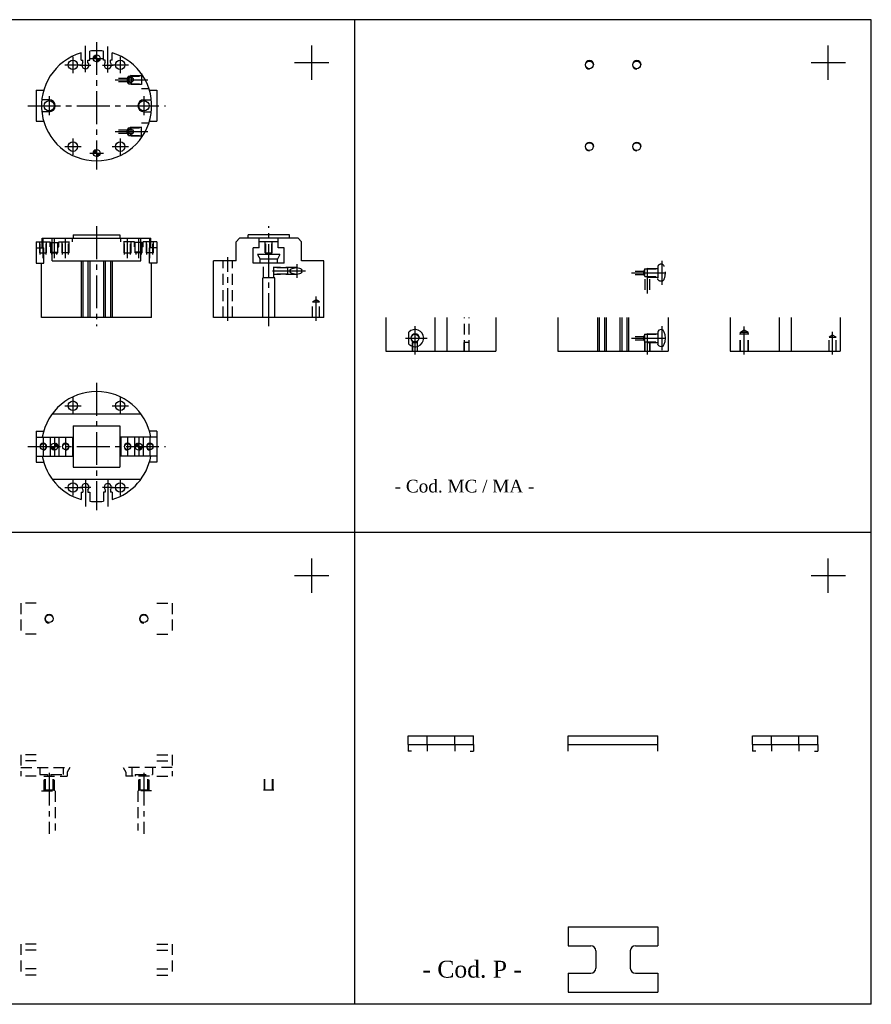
# Model space of a CAD drawing. Header units: millimetres. Extents: x 1379 to 2279, y 1064 to 1636.
# Tile 2 of 2: x 1785 to 2279, y 1064 to 1636. Entities that reach past the tile are written whole.
import ezdxf

# ---------------------------------------------------------------- set-up
doc = ezdxf.new("R2010")
doc.units = ezdxf.units.MM
doc.linetypes.add('CENTER2', pattern=[28.575, 19.05, -3.175, 3.175, -3.175])
doc.linetypes.add('DASHED2', pattern=[9.525, 6.35, -3.175])
doc.layers.add('1', color=2, linetype='DASHED2')
doc.layers.add('2', color=1, linetype='CENTER2')
doc.styles.get("Standard").update_dxf_attribs({"font": 'isocp.shx', "bigfont": 'chineset.shx'})

msp = doc.modelspace()

# ---------------------------------------------------------------- hatches: boundary and pattern name
h = msp.add_hatch()
h.set_pattern_fill('ANSI31', scale=0.025, style=0)
h.set_pattern_definition([(45, (1567.53769, 1426.27466), (-0.0561266, 0.0561266), [])])
h.paths.add_polyline_path([(1827.31, 1613.89), (1829.31, 1613.89), (1829.31, 1615.89, 0.414214)])
h.paths.add_polyline_path([(1831.31, 1613.89), (1829.31, 1613.89), (1829.31, 1611.89, 0.414214)])
h.paths.add_polyline_path([(1829.31, 1560.89, 0.414214), (1827.31, 1558.89), (1829.31, 1558.89)])
h.paths.add_polyline_path([(1831.31, 1558.89), (1829.31, 1558.89), (1829.31, 1556.89, 0.414214)])
h = msp.add_hatch()
h.set_pattern_fill('ANSI31', scale=0.025, style=0)
h.set_pattern_definition([(135, (2088.08418, 1310.6026), (0.0561266, 0.0561266), [])])
h.paths.add_polyline_path([(1804.81, 1390.39, -0.414214), (1806.81, 1388.39), (1804.81, 1388.39)])
h.paths.add_polyline_path([(1802.81, 1388.39), (1804.81, 1388.39), (1804.81, 1386.39, -0.414214)])
h = msp.add_hatch()
h.set_pattern_fill('ANSI31', scale=0.025, style=0)
h.set_pattern_definition([(45, (1570.53769, 1310.6026), (-0.0561266, 0.0561266), [])])
h.paths.add_polyline_path([(1853.81, 1390.39, 0.414214), (1851.81, 1388.39), (1853.81, 1388.39)])
h.paths.add_polyline_path([(1855.81, 1388.39), (1853.81, 1388.39), (1853.81, 1386.39, 0.414214)])

# ---------------------------------------------------------------- linework, layer by layer
at = {"color": 7}
for p, q in [((2279.31, 1636.39), (1379.31, 1636.39)), ((1979.31, 1064.37), (1979.31, 1636.39)), ((2279.31, 1064.37), (2279.31, 1636.39)), ((1954.31, 1601.39), (1954.31, 1621.39)), ((2254.31, 1601.39), (2254.31, 1621.39)), ((1820.31, 1612.89), (1820.31, 1617.1)), ((1825.31, 1612.89), (1825.31, 1618.14)), ((1833.31, 1612.89), (1833.31, 1618.14)), ((1838.31, 1612.89), (1838.31, 1617.1)), ((1820.31, 1612.89), (1821.31, 1612.89)), ((1821.31, 1611.46), (1821.31, 1612.89)), ((1824.31, 1612.89), (1825.31, 1612.89)), ((1824.31, 1611.46), (1824.31, 1612.89)), ((1834.31, 1612.89), (1833.31, 1612.89)), ((1834.31, 1611.46), (1834.31, 1612.89)), ((1837.31, 1611.46), (1837.31, 1612.89)), ((1838.31, 1612.89), (1837.31, 1612.89)), ((1964.31, 1611.39), (1944.31, 1611.39)), ((2264.31, 1611.39), (2244.31, 1611.39)), ((1794.31, 1595.39), (1798.6, 1595.39)), ((1794.31, 1595.39), (1794.31, 1577.39)), ((1860.02, 1595.39), (1864.31, 1595.39)), ((1864.31, 1595.39), (1864.31, 1577.39)), ((1801.81, 1589.89), (1797.5, 1589.89)), ((1856.81, 1589.89), (1861.12, 1589.89)), ((1801.81, 1582.89), (1797.5, 1582.89)), ((1856.81, 1582.89), (1861.12, 1582.89)), ((1794.31, 1577.39), (1798.6, 1577.39)), ((1860.02, 1577.39), (1864.31, 1577.39)), ((1815.81, 1511.39), (1842.81, 1511.39)), ((1815.81, 1511.39), (1815.81, 1509.39)), ((1842.81, 1511.39), (1842.81, 1509.39)), ((1941.31, 1511.39), (1917.31, 1511.39)), ((1917.31, 1509.39), (1917.31, 1511.39)), ((1941.31, 1509.39), (1941.31, 1511.39)), ((1794.31, 1507.39), (1797.79, 1507.39)), ((1794.31, 1507.39), (1794.31, 1494.89)), ((1797.79, 1509.39), (1860.83, 1509.39)), ((1797.79, 1503.89), (1797.79, 1509.39)), ((1803.56, 1496.39), (1803.56, 1509.39)), ((1855.06, 1496.39), (1855.06, 1509.39)), ((1860.83, 1503.89), (1860.83, 1509.39)), ((1864.31, 1507.39), (1860.83, 1507.39)), ((1864.31, 1507.39), (1864.31, 1494.89)), ((1912.31, 1509.39), (1910.31, 1507.39)), ((1910.31, 1496.39), (1910.31, 1507.39)), ((1946.31, 1509.39), (1912.31, 1509.39)), ((1923.81, 1503.89), (1923.81, 1509.39)), ((1934.81, 1507.39), (1923.81, 1507.39)), ((1934.81, 1503.89), (1934.81, 1509.39)), ((1946.31, 1509.39), (1948.31, 1507.39)), ((1948.31, 1496.39), (1948.31, 1507.39)), ((1794.31, 1503.89), (1798.6, 1503.89)), ((1798.6, 1494.89), (1798.6, 1503.89)), ((1864.31, 1503.89), (1860.02, 1503.89)), ((1860.02, 1494.89), (1860.02, 1503.89)), ((1923.81, 1503.89), (1920.31, 1503.89)), ((1920.31, 1494.89), (1920.31, 1503.89)), ((1935.81, 1499.89), (1922.81, 1499.89)), ((1922.81, 1499.89), (1924.31, 1497.3)), ((1935.81, 1499.89), (1934.31, 1497.3)), ((1938.31, 1503.89), (1934.81, 1503.89)), ((1938.31, 1494.89), (1938.31, 1503.89)), ((1794.31, 1494.89), (1798.6, 1494.89)), ((1797.31, 1463.39), (1797.31, 1494.89)), ((1803.56, 1496.39), (1855.06, 1496.39)), ((1820.31, 1496.39), (1820.31, 1463.39)), ((1821.31, 1496.39), (1821.31, 1463.39)), ((1824.31, 1496.39), (1824.31, 1463.39)), ((1825.31, 1496.39), (1825.31, 1463.39)), ((1833.31, 1496.39), (1833.31, 1463.39)), ((1834.31, 1496.39), (1834.31, 1463.39)), ((1837.31, 1496.39), (1837.31, 1463.39)), ((1838.31, 1496.39), (1838.31, 1463.39)), ((1864.31, 1494.89), (1860.02, 1494.89)), ((1861.31, 1463.39), (1861.31, 1494.89)), ((1897.31, 1463.39), (1897.31, 1496.39)), ((1910.31, 1496.39), (1897.31, 1496.39)), ((1938.31, 1494.89), (1920.31, 1494.89)), ((1934.31, 1497.3), (1924.31, 1497.3)), ((1924.31, 1494.89), (1924.31, 1497.3)), ((1934.31, 1494.89), (1934.31, 1497.3)), ((1961.31, 1496.39), (1948.31, 1496.39)), ((1961.31, 1463.39), (1961.31, 1496.39)), ((1925.81, 1463.39), (1925.81, 1486.39)), ((1932.81, 1486.39), (1925.81, 1486.39)), ((1932.81, 1463.39), (1932.81, 1486.39)), ((1861.31, 1463.39), (1797.31, 1463.39)), ((1961.31, 1463.39), (1897.31, 1463.39)), ((1997.31, 1463.39), (1997.31, 1443.89)), ((2025.81, 1463.39), (2025.81, 1443.89)), ((2032.81, 1463.39), (2032.81, 1443.89)), ((2061.31, 1463.39), (2061.31, 1443.89)), ((2097.31, 1463.39), (2097.31, 1443.89)), ((2120.31, 1463.39), (2120.31, 1443.89)), ((2121.31, 1463.39), (2121.31, 1443.89)), ((2124.31, 1463.39), (2124.31, 1443.89)), ((2125.31, 1463.39), (2125.31, 1443.89)), ((2133.31, 1463.39), (2133.31, 1443.89)), ((2134.31, 1463.39), (2134.31, 1443.89)), ((2137.31, 1463.39), (2137.31, 1443.89)), ((2138.31, 1463.39), (2138.31, 1443.89)), ((2161.31, 1463.39), (2161.31, 1443.89)), ((2197.31, 1463.39), (2197.31, 1443.89)), ((2225.81, 1463.39), (2225.81, 1443.89)), ((2232.81, 1463.39), (2232.81, 1443.89)), ((2261.31, 1463.39), (2261.31, 1443.89)), ((2010.66, 1447.98), (2010.66, 1454.81)), ((2155.31, 1454.81), (2155.31, 1447.98)), ((1997.31, 1443.89), (2061.31, 1443.89)), ((2097.31, 1443.89), (2161.31, 1443.89)), ((2197.31, 1443.89), (2261.31, 1443.89)), ((1803.56, 1407.39), (1855.06, 1407.39)), ((1794.31, 1397.39), (1794.31, 1379.39)), ((1794.31, 1397.39), (1798.6, 1397.39)), ((1815.81, 1400.39), (1842.81, 1400.39)), ((1815.81, 1400.39), (1815.81, 1376.39)), ((1842.81, 1400.39), (1842.81, 1376.39)), ((1864.31, 1397.39), (1860.02, 1397.39)), ((1864.31, 1397.39), (1864.31, 1379.39)), ((1794.31, 1393.89), (1815.81, 1393.89)), ((1802.31, 1393.89), (1802.31, 1382.89)), ((1807.31, 1393.89), (1807.31, 1382.89)), ((1815.31, 1393.89), (1815.31, 1382.89)), ((1864.31, 1393.89), (1842.81, 1393.89)), ((1843.31, 1393.89), (1843.31, 1382.89)), ((1851.31, 1393.89), (1851.31, 1382.89)), ((1856.31, 1393.89), (1856.31, 1382.89)), ((1794.31, 1382.89), (1815.81, 1382.89)), ((1794.31, 1379.39), (1798.6, 1379.39)), ((1864.31, 1382.89), (1842.81, 1382.89)), ((1864.31, 1379.39), (1860.02, 1379.39)), ((1815.81, 1376.39), (1842.81, 1376.39)), ((1803.56, 1369.39), (1855.06, 1369.39)), ((1820.31, 1361.89), (1820.31, 1357.69)), ((1820.31, 1361.89), (1821.31, 1361.89)), ((1821.31, 1363.32), (1821.31, 1361.89)), ((1824.31, 1363.32), (1824.31, 1361.89)), ((1824.31, 1361.89), (1825.31, 1361.89)), ((1825.31, 1361.89), (1825.31, 1356.64)), ((1833.31, 1361.89), (1833.31, 1356.64)), ((1834.31, 1361.89), (1833.31, 1361.89)), ((1834.31, 1363.32), (1834.31, 1361.89)), ((1837.31, 1363.32), (1837.31, 1361.89)), ((1838.31, 1361.89), (1837.31, 1361.89)), ((1838.31, 1361.89), (1838.31, 1357.69)), ((2279.31, 1338.39), (1379.31, 1338.39)), ((1954.31, 1303.39), (1954.31, 1323.39)), ((2254.31, 1303.39), (2254.31, 1323.39)), ((1964.31, 1313.39), (1944.31, 1313.39)), ((2264.31, 1313.39), (2244.31, 1313.39)), ((2010.31, 1215.39), (2010.31, 1220.39)), ((2010.31, 1220.39), (2048.31, 1220.39)), ((2021.31, 1215.39), (2021.31, 1220.39)), ((2037.31, 1215.39), (2037.31, 1220.39)), ((2048.31, 1215.39), (2048.31, 1220.39)), ((2103.31, 1220.39), (2155.31, 1220.39)), ((2103.31, 1215.39), (2103.31, 1220.39)), ((2155.31, 1215.39), (2155.31, 1220.39)), ((2210.31, 1220.39), (2248.31, 1220.39)), ((2210.31, 1215.39), (2210.31, 1220.39)), ((2221.31, 1215.39), (2221.31, 1220.39)), ((2237.31, 1215.39), (2237.31, 1220.39)), ((2248.31, 1215.39), (2248.31, 1220.39)), ((2010.31, 1215.39), (2048.31, 1215.39)), ((2103.31, 1215.39), (2155.31, 1215.39)), ((2210.31, 1215.39), (2248.31, 1215.39)), ((2103.31, 1109.39), (2155.31, 1109.39)), ((2103.31, 1109.39), (2103.31, 1098.39)), ((2155.31, 1109.39), (2155.31, 1098.39)), ((2103.31, 1098.39), (2116.31, 1098.39)), ((2142.31, 1098.39), (2155.31, 1098.39)), ((2119.31, 1095.39), (2119.31, 1085.39)), ((2139.31, 1095.39), (2139.31, 1085.39)), ((2103.31, 1082.39), (2116.31, 1082.39)), ((2103.31, 1082.39), (2103.31, 1071.39)), ((2142.31, 1082.39), (2155.31, 1082.39)), ((2155.31, 1082.39), (2155.31, 1071.39)), ((2103.31, 1071.39), (2155.31, 1071.39)), ((2279.31, 1064.37), (1379.31, 1064.37))]:
    msp.add_line(p, q, dxfattribs=at)
at = {"color": 7, "linetype": 'DASHED2'}
for p, q in [((1794.31, 1297.39), (1785.31, 1297.39)), ((1785.31, 1297.39), (1785.31, 1279.39)), ((1864.31, 1297.39), (1873.31, 1297.39)), ((1873.31, 1297.39), (1873.31, 1279.39)), ((1794.31, 1279.39), (1785.31, 1279.39)), ((1864.31, 1279.39), (1873.31, 1279.39)), ((2010.31, 1215.39), (2010.31, 1211.39)), ((2021.31, 1215.39), (2021.31, 1211.39)), ((2037.31, 1215.39), (2037.31, 1211.39)), ((2048.31, 1215.39), (2048.31, 1211.39)), ((2103.31, 1211.39), (2103.31, 1215.39)), ((2155.31, 1211.39), (2155.31, 1215.39)), ((2210.31, 1215.39), (2210.31, 1211.39)), ((2221.31, 1215.39), (2221.31, 1211.39)), ((2237.31, 1215.39), (2237.31, 1211.39)), ((2248.31, 1215.39), (2248.31, 1211.39)), ((1794.31, 1209.39), (1785.31, 1209.39)), ((1785.31, 1209.39), (1785.31, 1196.89)), ((1864.31, 1209.39), (1873.31, 1209.39)), ((1873.31, 1209.39), (1873.31, 1196.89)), ((2012.31, 1211.39), (2010.31, 1211.39)), ((2046.31, 1211.39), (2048.31, 1211.39)), ((2212.31, 1211.39), (2210.31, 1211.39)), ((2246.31, 1211.39), (2248.31, 1211.39)), ((1794.31, 1205.89), (1785.31, 1205.89)), ((1864.31, 1205.89), (1873.31, 1205.89)), ((1794.31, 1196.89), (1785.31, 1196.89)), ((1864.31, 1196.89), (1873.31, 1196.89)), ((1794.31, 1099.39), (1785.31, 1099.39)), ((1785.31, 1099.39), (1785.31, 1081.39)), ((1864.31, 1099.39), (1873.31, 1099.39)), ((1873.31, 1099.39), (1873.31, 1081.39)), ((1794.31, 1095.89), (1785.31, 1095.89)), ((1864.31, 1095.89), (1873.31, 1095.89)), ((1794.31, 1084.89), (1785.31, 1084.89)), ((1794.31, 1081.39), (1785.31, 1081.39)), ((1864.31, 1084.89), (1873.31, 1084.89)), ((1864.31, 1081.39), (1873.31, 1081.39))]:
    msp.add_line(p, q, dxfattribs=at)
at = {"color": 7}
for centre, radius in [((1829.31, 1613.89), 2), ((1815.56, 1610.14), 2.75), ((1843.06, 1610.14), 2.75), ((2115.56, 1610.14), 2.25), ((2143.06, 1610.14), 2.25), ((1849.31, 1601.39), 1.35), ((1801.81, 1586.39), 3), ((1856.81, 1586.39), 3), ((1849.31, 1571.39), 1.35), ((1815.56, 1562.64), 2.75), ((1843.06, 1562.64), 2.75), ((2115.56, 1562.64), 2.25), ((2143.06, 1562.64), 2.25), ((1829.31, 1558.89), 2), ((2014.31, 1451.39), 2.23), ((1815.56, 1412.14), 2.75), ((1843.06, 1412.14), 2.75), ((1798.31, 1388.39), 1.75), ((1804.81, 1388.39), 2), ((1811.31, 1388.39), 1.75), ((1847.31, 1388.39), 1.75), ((1853.81, 1388.39), 2), ((1860.31, 1388.39), 1.75), ((1815.56, 1364.64), 2.75), ((1843.06, 1364.64), 2.75), ((1801.81, 1288.39), 2.23), ((1856.81, 1288.39), 2.23)]:
    msp.add_circle(centre, radius, dxfattribs=at)
for centre, radius, start, end in [((1829.31, 1586.39), 32, 106.3348, 73.6652), ((1829.31, 1586.39), 32, 82.8192, 97.1808), ((1822.81, 1609.99), 2.1, 135.5847, 44.4153), ((1835.81, 1609.99), 2.1, 135.5847, 44.4153), ((2115.56, 1610.14), 2.5, 0, 270), ((2143.06, 1610.14), 2.5, 0, 270), ((1849.31, 1601.39), 1.5, 0, 270), ((1801.81, 1586.39), 3.5, 270, 90), ((1856.81, 1586.39), 3.5, 90, 270), ((1849.31, 1571.39), 1.5, 90, 0), ((2115.56, 1562.64), 2.5, 0, 270), ((2143.06, 1562.64), 2.5, 0, 270), ((2014.31, 1451.39), 5, 223.0331, 136.9669), ((2014.31, 1451.39), 2.5, 0, 270), ((1829.31, 1388.39), 32, 9.8969, 170.1031), ((1798.31, 1388.39), 2, 270, 180), ((1811.31, 1388.39), 2, 270, 180), ((1847.31, 1388.39), 2, 0, 270), ((1860.31, 1388.39), 2, 0, 270), ((1829.31, 1388.39), 32, 189.8969, 253.6652), ((1829.31, 1388.39), 32, 286.3348, 350.1031), ((1822.81, 1364.79), 2.1, 315.5847, 224.4153), ((1835.81, 1364.79), 2.1, 315.5847, 224.4153), ((1829.31, 1388.39), 32, 262.8192, 277.1808), ((1801.81, 1288.39), 2.5, 0, 270), ((1856.81, 1288.39), 2.5, 0, 270), ((2116.31, 1095.39), 3, 0, 90), ((2142.31, 1095.39), 3, 90, 180), ((2116.31, 1085.39), 3, 270, 0), ((2142.31, 1085.39), 3, 180, 270)]:
    msp.add_arc(centre, radius, start, end, dxfattribs=at)
at = {"color": 7, "extrusion": (0, 0, -1)}
for centre, major_axis, ratio, start_param, end_param in [((1945.67, 1490.39), (3.96, 0), 0.504608, 1.570796, 4.712389), ((1945.67, 1490.39), (2.97, 0), 0.673503, 4.712389, 7.853982), ((2157.58, 1447.98), (-2.27, 0), 0.700568, 4.712389, 6.283185)]:
    msp.add_ellipse(centre, major_axis=major_axis, ratio=ratio, start_param=start_param, end_param=end_param, dxfattribs=at)
at = {"color": 7}
for centre, major_axis, ratio, start_param in [((2157.58, 1454.81), (-2.27, 0), 0.700568, 4.712389), ((2157.58, 1451.39), (0, 5), 0.426156, 3.141593)]:
    msp.add_ellipse(centre, major_axis=major_axis, ratio=ratio, start_param=start_param, end_param=6.283185, dxfattribs=at)
at = {"layer": '1', "color": 7}
for p, q in [((1842.1, 1602.39), (1847.1, 1602.39)), ((1847.81, 1603.62), (1847.1, 1602.39)), ((1847.1, 1602.39), (1847.1, 1600.39)), ((1847.81, 1603.62), (1847.81, 1599.16)), ((1847.81, 1603.62), (1855.31, 1603.62)), ((1849.31, 1603.89), (1848.84, 1603.62)), ((1849.31, 1603.89), (1849.31, 1598.89)), ((1849.31, 1603.89), (1855.31, 1603.89)), ((1855.31, 1605.05), (1855.31, 1596.39)), ((1842.1, 1600.39), (1847.1, 1600.39)), ((1847.81, 1599.16), (1847.1, 1600.39)), ((1847.81, 1599.16), (1855.31, 1599.16)), ((1849.31, 1598.89), (1848.84, 1599.16)), ((1849.31, 1598.89), (1855.31, 1598.89)), ((1855.31, 1596.39), (1859.71, 1596.39)), ((1847.81, 1573.62), (1847.1, 1572.39)), ((1847.81, 1569.16), (1847.81, 1573.62)), ((1847.81, 1573.62), (1855.31, 1573.62)), ((1849.31, 1573.89), (1848.84, 1573.62)), ((1849.31, 1568.89), (1849.31, 1573.89)), ((1849.31, 1573.89), (1855.31, 1573.89)), ((1855.31, 1576.39), (1859.71, 1576.39)), ((1855.31, 1567.74), (1855.31, 1576.39)), ((1842.1, 1572.39), (1847.1, 1572.39)), ((1842.1, 1570.39), (1847.1, 1570.39)), ((1847.1, 1570.39), (1847.1, 1572.39)), ((1847.81, 1569.16), (1847.1, 1570.39)), ((1847.81, 1569.16), (1855.31, 1569.16)), ((1849.31, 1568.89), (1848.84, 1569.16)), ((1849.31, 1568.89), (1855.31, 1568.89)), ((1796.31, 1500.89), (1796.31, 1507.39)), ((1796.56, 1499.89), (1796.56, 1507.39)), ((1797.79, 1507.39), (1802.31, 1507.39)), ((1800.06, 1499.89), (1800.06, 1507.39)), ((1800.31, 1500.89), (1800.31, 1507.39)), ((1802.31, 1504.39), (1802.31, 1507.39)), ((1802.81, 1500.89), (1802.81, 1506.89)), ((1802.81, 1506.89), (1806.81, 1506.89)), ((1806.81, 1500.89), (1806.81, 1506.89)), ((1807.31, 1504.39), (1807.31, 1507.39)), ((1807.31, 1507.39), (1815.31, 1507.39)), ((1809.31, 1500.89), (1809.31, 1507.39)), ((1809.56, 1499.89), (1809.56, 1507.39)), ((1813.06, 1499.89), (1813.06, 1507.39)), ((1813.31, 1500.89), (1813.31, 1507.39)), ((1815.31, 1507.39), (1815.31, 1509.39)), ((1843.31, 1507.39), (1843.31, 1509.39)), ((1851.31, 1507.39), (1843.31, 1507.39)), ((1845.31, 1500.89), (1845.31, 1507.39)), ((1845.56, 1499.89), (1845.56, 1507.39)), ((1849.06, 1499.89), (1849.06, 1507.39)), ((1849.31, 1500.89), (1849.31, 1507.39)), ((1851.31, 1504.39), (1851.31, 1507.39)), ((1851.81, 1500.89), (1851.81, 1506.89)), ((1855.81, 1506.89), (1851.81, 1506.89)), ((1855.81, 1500.89), (1855.81, 1506.89)), ((1856.31, 1504.39), (1856.31, 1507.39)), ((1860.83, 1507.39), (1856.31, 1507.39)), ((1858.31, 1500.89), (1858.31, 1507.39)), ((1858.56, 1499.89), (1858.56, 1507.39)), ((1862.06, 1499.89), (1862.06, 1507.39)), ((1862.31, 1500.89), (1862.31, 1507.39)), ((1927.31, 1500.89), (1927.31, 1507.39)), ((1927.56, 1499.89), (1927.56, 1507.39)), ((1931.06, 1499.89), (1931.06, 1507.39)), ((1931.31, 1500.89), (1931.31, 1507.39)), ((1796.31, 1500.89), (1800.31, 1500.89)), ((1802.31, 1504.39), (1802.81, 1504.39)), ((1802.81, 1501.39), (1806.81, 1501.39)), ((1802.81, 1500.89), (1806.81, 1500.89)), ((1803.31, 1499.89), (1803.31, 1500.89)), ((1806.31, 1499.89), (1806.31, 1500.89)), ((1806.81, 1504.39), (1807.31, 1504.39)), ((1813.31, 1500.89), (1809.31, 1500.89)), ((1845.31, 1500.89), (1849.31, 1500.89)), ((1851.81, 1504.39), (1851.31, 1504.39)), ((1855.81, 1501.39), (1851.81, 1501.39)), ((1855.81, 1500.89), (1851.81, 1500.89)), ((1852.31, 1499.89), (1852.31, 1500.89)), ((1855.31, 1499.89), (1855.31, 1500.89)), ((1856.31, 1504.39), (1855.81, 1504.39)), ((1862.31, 1500.89), (1858.31, 1500.89)), ((1927.31, 1500.89), (1931.31, 1500.89)), ((1902.81, 1463.39), (1902.81, 1496.39)), ((1908.31, 1463.39), (1908.31, 1496.39)), ((1926.31, 1486.39), (1926.31, 1494.89)), ((1932.31, 1486.39), (1932.31, 1494.89)), ((1945.67, 1492.39), (1932.31, 1492.39)), ((1940.31, 1492.19), (1932.31, 1492.19)), ((1940.31, 1488.59), (1932.31, 1488.59)), ((1945.67, 1488.39), (1932.31, 1488.39)), ((1940.31, 1488.39), (1940.31, 1492.39)), ((2142.1, 1490.39), (2147.1, 1490.39)), ((2142.1, 1488.39), (2147.1, 1488.39)), ((2147.81, 1491.62), (2147.1, 1490.39)), ((2147.1, 1488.39), (2147.1, 1490.39)), ((2147.81, 1487.16), (2147.1, 1488.39)), ((2147.81, 1491.62), (2155.31, 1491.62)), ((2147.81, 1487.16), (2147.81, 1491.62)), ((2149.31, 1491.89), (2148.84, 1491.62)), ((2149.31, 1491.89), (2155.31, 1491.89)), ((2149.31, 1486.89), (2149.31, 1491.89)), ((2155.31, 1492.81), (2155.31, 1485.98)), ((2147.81, 1487.16), (2155.31, 1487.16)), ((2147.96, 1479.39), (2147.96, 1487.16)), ((2149.31, 1486.89), (2148.84, 1487.16)), ((2149.31, 1486.89), (2155.31, 1486.89)), ((2150.66, 1479.39), (2150.66, 1486.89)), ((1956.81, 1473.55), (1954.81, 1472.39)), ((1954.81, 1472.39), (1958.81, 1472.39)), ((1954.81, 1463.39), (1954.81, 1472.39)), ((1958.81, 1472.39), (1956.81, 1473.55)), ((1958.81, 1463.39), (1958.81, 1472.39)), ((2042.96, 1443.89), (2042.96, 1463.39)), ((2045.66, 1443.89), (2045.66, 1463.39)), ((2147.81, 1453.62), (2147.1, 1452.39)), ((2147.81, 1453.62), (2155.31, 1453.62)), ((2147.81, 1449.16), (2147.81, 1453.62)), ((2149.31, 1453.89), (2148.84, 1453.62)), ((2149.31, 1453.89), (2155.31, 1453.89)), ((2149.31, 1448.89), (2149.31, 1453.89)), ((2203.06, 1453.89), (2203.33, 1454.36)), ((2203.06, 1443.89), (2203.06, 1453.89)), ((2203.06, 1453.89), (2208.06, 1453.89)), ((2203.33, 1454.89), (2205.56, 1456.18)), ((2203.33, 1443.89), (2203.33, 1454.89)), ((2203.33, 1454.89), (2207.79, 1454.89)), ((2205.56, 1456.18), (2207.79, 1454.89)), ((2207.79, 1443.89), (2207.79, 1454.89)), ((2208.06, 1453.89), (2207.79, 1454.36)), ((2208.06, 1443.89), (2208.06, 1453.89)), ((2256.81, 1453.05), (2254.81, 1451.89)), ((2258.81, 1451.89), (2256.81, 1453.05)), ((2012.81, 1448.89), (2012.96, 1449.15)), ((2012.81, 1443.89), (2012.81, 1448.89)), ((2012.81, 1448.89), (2015.81, 1448.89)), ((2012.96, 1443.89), (2012.96, 1449.62)), ((2015.66, 1443.89), (2015.66, 1449.62)), ((2015.81, 1448.89), (2015.66, 1449.15)), ((2015.81, 1443.89), (2015.81, 1448.89)), ((2042.81, 1448.89), (2042.96, 1449.15)), ((2045.81, 1448.89), (2042.81, 1448.89)), ((2042.81, 1443.89), (2042.81, 1448.89)), ((2045.81, 1448.89), (2045.66, 1449.15)), ((2045.81, 1443.89), (2045.81, 1448.89)), ((2142.1, 1452.39), (2147.1, 1452.39)), ((2142.1, 1450.39), (2147.1, 1450.39)), ((2147.1, 1450.39), (2147.1, 1452.39)), ((2147.81, 1449.16), (2147.1, 1450.39)), ((2147.81, 1449.16), (2155.31, 1449.16)), ((2147.81, 1443.89), (2147.81, 1449.16)), ((2147.96, 1443.89), (2147.96, 1449.16)), ((2149.31, 1448.89), (2148.84, 1449.16)), ((2149.31, 1448.89), (2155.31, 1448.89)), ((2150.66, 1443.89), (2150.66, 1448.89)), ((2150.81, 1443.89), (2150.81, 1448.89)), ((2254.81, 1443.89), (2254.81, 1451.89)), ((2254.81, 1451.89), (2258.81, 1451.89)), ((2258.81, 1443.89), (2258.81, 1451.89)), ((1785.31, 1201.89), (1813.81, 1201.89)), ((1796.31, 1201.89), (1796.31, 1197.89)), ((1809.81, 1201.89), (1809.81, 1197.89)), ((1813.81, 1201.89), (1812.31, 1199.3)), ((1873.31, 1201.89), (1844.81, 1201.89)), ((1844.81, 1201.89), (1846.31, 1199.3)), ((1849.81, 1201.89), (1849.81, 1196.89)), ((1861.81, 1201.89), (1861.81, 1197.89)), ((1796.31, 1197.89), (1800.81, 1197.89)), ((1798.6, 1196.89), (1812.31, 1196.89)), ((1798.81, 1188.39), (1798.81, 1196.89)), ((1799.31, 1188.89), (1799.31, 1196.89)), ((1799.58, 1188.89), (1799.58, 1196.89)), ((1800.81, 1197.89), (1800.81, 1196.89)), ((1802.81, 1197.89), (1809.81, 1197.89)), ((1802.81, 1197.89), (1802.81, 1196.89)), ((1804.04, 1188.89), (1804.04, 1196.89)), ((1804.31, 1188.89), (1804.31, 1196.89)), ((1804.81, 1188.39), (1804.81, 1196.89)), ((1812.31, 1199.3), (1812.31, 1196.89)), ((1846.31, 1199.3), (1846.31, 1196.89)), ((1860.02, 1196.89), (1846.31, 1196.89)), ((1851.81, 1197.89), (1861.81, 1197.89)), ((1851.81, 1197.89), (1851.81, 1196.89)), ((1853.81, 1188.39), (1853.81, 1196.89)), ((1854.31, 1188.89), (1854.31, 1196.89)), ((1854.58, 1188.89), (1854.58, 1196.89)), ((1859.04, 1188.89), (1859.04, 1196.89)), ((1859.31, 1188.89), (1859.31, 1196.89)), ((1859.81, 1188.39), (1859.81, 1196.89)), ((1926.81, 1188.89), (1926.81, 1196.89)), ((1927.08, 1188.89), (1927.08, 1196.89)), ((1931.54, 1188.89), (1931.54, 1196.89)), ((1931.81, 1188.89), (1931.81, 1196.89)), ((1797.31, 1188.39), (1805.31, 1188.39)), ((1798.81, 1188.89), (1804.81, 1188.89)), ((1805.31, 1188.39), (1805.31, 1165.39)), ((1853.31, 1188.39), (1853.31, 1165.39)), ((1861.31, 1188.39), (1853.31, 1188.39)), ((1853.81, 1188.89), (1859.81, 1188.89)), ((1926.31, 1188.89), (1932.31, 1188.89))]:
    msp.add_line(p, q, dxfattribs=at)
for centre, major_axis, ratio, start_param in [((2157.58, 1492.81), (-2.27, 0), 0.700568, 4.712389), ((2157.58, 1489.39), (0, 5), 0.426156, 3.141593)]:
    msp.add_ellipse(centre, major_axis=major_axis, ratio=ratio, start_param=start_param, end_param=6.283185, dxfattribs=at)
at = {"layer": '1', "color": 7, "extrusion": (0, 0, -1)}
msp.add_ellipse((2157.58, 1485.98), major_axis=(-2.27, 0), ratio=0.700568, start_param=4.712389, end_param=6.283185, dxfattribs=at)
at = {"layer": '2', "color": 7}
for p, q in [((1822.81, 1605.94), (1822.81, 1621.13)), ((1829.31, 1623.39), (1829.31, 1549.39)), ((1835.81, 1605.69), (1835.81, 1620.88)), ((1815.56, 1614.89), (1815.56, 1605.39)), ((1825.31, 1613.89), (1833.31, 1613.89)), ((1843.06, 1614.89), (1843.06, 1605.39)), ((1810.81, 1610.14), (1820.31, 1610.14)), ((1819.62, 1609.99), (1826, 1609.99)), ((1832.71, 1609.99), (1838.91, 1609.99)), ((1838.31, 1610.14), (1847.81, 1610.14)), ((1840.1, 1601.39), (1859.82, 1601.39)), ((1801.81, 1591.89), (1801.81, 1580.89)), ((1856.81, 1591.89), (1856.81, 1580.89)), ((1789.31, 1586.39), (1869.31, 1586.39)), ((1815.56, 1567.39), (1815.56, 1557.89)), ((1840.1, 1571.39), (1859.82, 1571.39)), ((1843.06, 1567.39), (1843.06, 1557.89)), ((1810.81, 1562.64), (1820.31, 1562.64)), ((1838.31, 1562.64), (1847.81, 1562.64)), ((1825.31, 1558.89), (1833.31, 1558.89)), ((1829.31, 1516.39), (1829.31, 1458.39)), ((1929.31, 1458.39), (1929.31, 1516.39)), ((1798.31, 1497.89), (1798.31, 1509.39)), ((1804.81, 1497.89), (1804.81, 1509.39)), ((1811.31, 1497.89), (1811.31, 1509.39)), ((1847.31, 1497.89), (1847.31, 1509.39)), ((1853.81, 1497.89), (1853.81, 1509.39)), ((1860.31, 1497.89), (1860.31, 1509.39)), ((1905.56, 1461.39), (1905.56, 1498.39)), ((1945.67, 1494.39), (1945.67, 1486.39)), ((2157.58, 1496.39), (2157.58, 1482.39)), ((1950.64, 1490.39), (1929.31, 1490.39)), ((2140.1, 1489.39), (2161.71, 1489.39)), ((2149.31, 1477.39), (2149.31, 1486.89)), ((1956.81, 1461.39), (1956.81, 1475.55)), ((2014.31, 1441.89), (2014.31, 1458.39)), ((2157.58, 1458.39), (2157.58, 1444.39)), ((2205.56, 1441.89), (2205.56, 1458.18)), ((2256.81, 1441.89), (2256.81, 1455.05)), ((2008.66, 1451.39), (2021.31, 1451.39)), ((2140.1, 1451.39), (2161.71, 1451.39)), ((2149.31, 1441.89), (2149.31, 1448.89)), ((1829.31, 1425.39), (1829.31, 1351.39)), ((1815.56, 1416.89), (1815.56, 1407.39)), ((1843.06, 1416.89), (1843.06, 1407.39)), ((1810.81, 1412.14), (1820.31, 1412.14)), ((1838.31, 1412.14), (1847.81, 1412.14)), ((1798.31, 1393.89), (1798.31, 1382.89)), ((1804.81, 1393.89), (1804.81, 1382.89)), ((1811.31, 1393.89), (1811.31, 1382.89)), ((1847.31, 1393.89), (1847.31, 1382.89)), ((1853.81, 1393.89), (1853.81, 1382.89)), ((1860.31, 1393.89), (1860.31, 1382.89)), ((1789.31, 1388.39), (1869.31, 1388.39)), ((1815.56, 1369.39), (1815.56, 1359.89)), ((1822.81, 1368.84), (1822.81, 1353.66)), ((1835.81, 1368.84), (1835.81, 1353.66)), ((1843.06, 1369.39), (1843.06, 1359.89)), ((1810.81, 1364.64), (1820.31, 1364.64)), ((1819.62, 1364.79), (1826, 1364.79)), ((1832.71, 1364.79), (1838.91, 1364.79)), ((1838.31, 1364.64), (1847.81, 1364.64)), ((1801.81, 1198.89), (1801.81, 1163.39)), ((1856.81, 1198.89), (1856.81, 1163.39))]:
    msp.add_line(p, q, dxfattribs=at)

# ---------------------------------------------------------------- texts
at = {"color": 7, "attachment_point": 7}
for s, insert, char_height, width in [('\\fRomantic|b0|i0|c2|p2;- Cod. MC / MA -', (2002.48, 1361.56), 7.3828, 83.2034), ('\\fRomantic|b0|i0|c2|p2;- Cod. P -', (2018.56, 1079.65), 9.8438, 110.9378)]:
    msp.add_mtext(s, dxfattribs=dict(at, insert=insert, char_height=char_height, width=width))

doc.saveas('drawing.dxf')
